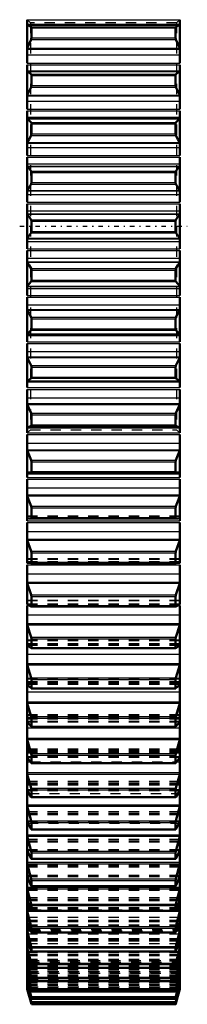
# Model space of a CAD drawing. Header units: millimetres. Extents: x -1 to 474, y -1 to 306.
# Tile 11 of 14: x 259 to 276, y 76 to 173. Entities that reach past the tile are written whole.
import ezdxf

# ---------------------------------------------------------------- set-up
doc = ezdxf.new("R2010")
doc.units = ezdxf.units.MM
doc.linetypes.add('Center', pattern=[1.5, 0.45, -0.5, 0.05, -0.5])
doc.linetypes.add('Dashed', pattern=[2, 1, -1])
for name, color, linetype, lineweight in [('AM_4', 3, 'Continuous', 25), ('center', 4, 'Center', 25), ('hidden', 3, 'Dashed', 25), ('vis', 1, 'Continuous', 50)]:
    doc.layers.add(name, color=color, linetype=linetype, lineweight=lineweight)

# ---------------------------------------------------------------- blocks, each defined once
blk = doc.blocks.new('4_GEAHB1_5_100_15_A_40_b_0_in_GEAHB1_5_100_15_A_40_900')
at = {"layer": 'AM_4'}
for p, q in [((259.8, 173.016), (274.8, 173.016)), ((259.8, 172.49), (274.8, 172.49)), ((260.177, 172.321), (274.423, 172.321)), ((260.202, 172.211), (274.398, 172.211)), ((260.177, 171.082), (274.423, 171.082)), ((260.202, 171.238), (274.398, 171.238)), ((259.8, 170.208), (274.8, 170.208)), ((259.8, 170.131), (274.8, 170.131)), ((259.8, 169.556), (274.8, 169.556)), ((259.8, 168.738), (274.8, 168.738)), ((259.8, 168.565), (274.8, 168.565)), ((259.8, 167.98), (274.8, 167.98)), ((259.8, 167.922), (274.8, 167.922)), ((259.8, 167.909), (274.8, 167.909)), ((260.177, 167.645), (274.423, 167.645)), ((260.202, 167.527), (274.398, 167.527)), ((260.202, 166.541), (274.398, 166.541)), ((259.8, 165.595), (274.8, 165.595)), ((260.177, 166.389), (274.423, 166.389)), ((259.8, 165.526), (274.8, 165.526)), ((259.8, 165.02), (274.8, 165.02)), ((259.8, 164.227), (274.8, 164.227)), ((259.8, 164.052), (274.8, 164.052)), ((259.8, 163.425), (274.8, 163.425)), ((259.8, 163.29), (274.8, 163.29)), ((259.8, 163.268), (274.8, 163.268)), ((260.177, 162.911), (274.423, 162.911)), ((260.202, 162.786), (274.398, 162.786)), ((260.202, 161.79), (274.398, 161.79)), ((259.8, 160.93), (274.8, 160.93)), ((259.8, 160.87), (274.8, 160.87)), ((260.177, 161.642), (274.423, 161.642)), ((259.8, 160.435), (274.8, 160.435)), ((259.8, 159.67), (274.8, 159.67)), ((259.8, 159.493), (274.8, 159.493)), ((259.8, 158.828), (274.8, 158.828)), ((259.8, 158.617), (274.8, 158.617)), ((259.8, 158.584), (274.8, 158.584)), ((260.177, 158.136), (274.423, 158.136)), ((260.202, 158.004), (274.398, 158.004)), ((260.177, 156.859), (274.423, 156.859)), ((260.202, 157.002), (274.398, 157.002)), ((259.8, 156.233), (274.8, 156.233)), ((259.8, 156.182), (274.8, 156.182)), ((259.8, 155.821), (274.8, 155.821)), ((259.8, 155.086), (274.8, 155.086)), ((259.8, 154.908), (274.8, 154.908)), ((259.8, 154.207), (274.8, 154.207)), ((259.8, 153.92), (274.8, 153.92)), ((259.8, 153.878), (274.8, 153.878)), ((260.177, 153.339), (274.423, 153.339)), ((260.202, 153.202), (274.398, 153.202)), ((260.177, 152.061), (274.423, 152.061)), ((260.202, 152.198), (274.398, 152.198)), ((259.8, 151.522), (274.8, 151.522)), ((259.8, 151.48), (274.8, 151.48)), ((259.8, 151.193), (274.8, 151.193)), ((259.8, 150.492), (274.8, 150.492)), ((259.8, 150.314), (274.8, 150.314)), ((259.8, 149.579), (274.8, 149.579)), ((259.8, 149.218), (274.8, 149.218)), ((259.8, 149.167), (274.8, 149.167)), ((260.177, 148.541), (274.423, 148.541)), ((260.202, 148.398), (274.398, 148.398)), ((260.177, 147.264), (274.423, 147.264)), ((260.202, 147.396), (274.398, 147.396)), ((259.8, 146.816), (274.8, 146.816)), ((259.8, 146.783), (274.8, 146.783)), ((259.8, 146.572), (274.8, 146.572)), ((259.8, 145.907), (274.8, 145.907)), ((259.8, 145.73), (274.8, 145.73)), ((259.8, 144.965), (274.8, 144.965)), ((259.8, 144.53), (274.8, 144.53)), ((259.8, 144.47), (274.8, 144.47)), ((260.177, 143.758), (274.423, 143.758)), ((260.202, 143.61), (274.398, 143.61)), ((260.177, 142.489), (274.423, 142.489)), ((260.202, 142.614), (274.398, 142.614)), ((259.8, 142.132), (274.8, 142.132)), ((259.8, 142.11), (274.8, 142.11)), ((259.8, 141.975), (274.8, 141.975)), ((259.8, 141.348), (274.8, 141.348)), ((259.8, 141.173), (274.8, 141.173)), ((259.8, 140.38), (274.8, 140.38)), ((259.8, 139.874), (274.8, 139.874)), ((259.8, 139.805), (274.8, 139.805)), ((260.177, 139.011), (274.423, 139.011)), ((260.202, 138.859), (274.398, 138.859)), ((259.8, 137.491), (274.8, 137.491)), ((260.177, 137.755), (274.423, 137.755)), ((260.202, 137.873), (274.398, 137.873)), ((259.8, 137.478), (274.8, 137.478)), ((259.8, 137.42), (274.8, 137.42)), ((259.8, 136.835), (274.8, 136.835)), ((259.8, 136.662), (274.8, 136.662)), ((259.8, 135.844), (274.8, 135.844)), ((259.8, 135.269), (274.8, 135.269)), ((259.8, 135.192), (274.8, 135.192)), ((260.177, 134.318), (274.423, 134.318)), ((260.202, 134.162), (274.398, 134.162)), ((259.8, 132.91), (274.8, 132.91)), ((260.177, 133.079), (274.423, 133.079)), ((260.202, 133.189), (274.398, 133.189)), ((259.8, 132.384), (274.8, 132.384)), ((259.8, 132.214), (274.8, 132.214)), ((259.8, 131.375), (274.8, 131.375)), ((259.8, 130.733), (274.8, 130.733)), ((259.8, 130.647), (274.8, 130.647)), ((260.177, 129.697), (274.423, 129.697)), ((260.202, 129.538), (274.398, 129.538)), ((259.8, 128.406), (274.8, 128.406)), ((259.8, 128.013), (274.8, 128.013)), ((259.8, 127.846), (274.8, 127.846)), ((260.177, 128.481), (274.423, 128.481)), ((260.202, 128.583), (274.398, 128.583)), ((259.8, 126.99), (274.8, 126.99)), ((259.8, 126.284), (274.8, 126.284)), ((259.8, 126.189), (274.8, 126.189)), ((260.177, 125.168), (274.423, 125.168)), ((260.202, 125.006), (274.398, 125.006)), ((260.177, 123.979), (274.423, 123.979)), ((260.202, 124.072), (274.398, 124.072)), ((259.8, 123.74), (274.8, 123.74)), ((259.8, 123.577), (274.8, 123.577)), ((259.8, 122.706), (274.8, 122.706)), ((259.8, 121.938), (274.8, 121.938)), ((259.8, 121.836), (274.8, 121.836)), ((260.177, 120.747), (274.423, 120.747)), ((260.202, 120.583), (274.398, 120.583)), ((259.8, 119.581), (274.8, 119.581)), ((259.8, 119.423), (274.8, 119.423)), ((260.202, 119.674), (274.398, 119.674)), ((259.8, 118.541), (274.8, 118.541)), ((259.8, 117.714), (274.8, 117.714)), ((259.8, 117.605), (274.8, 117.605)), ((260.177, 116.452), (274.423, 116.452)), ((260.202, 116.286), (274.398, 116.286)), ((259.8, 115.4), (260.039, 115.4)), ((260.202, 115.407), (274.398, 115.407)), ((274.561, 115.4), (274.8, 115.4)), ((259.8, 114.511), (274.8, 114.511)), ((259.8, 113.628), (274.8, 113.628)), ((259.8, 113.513), (274.8, 113.513)), ((260.177, 112.3), (274.423, 112.3)), ((260.202, 112.134), (274.398, 112.134)), ((259.8, 110.631), (274.8, 110.631)), ((260.202, 111.286), (274.398, 111.286)), ((259.8, 109.697), (274.8, 109.697)), ((259.8, 109.575), (274.8, 109.575)), ((260.177, 108.307), (274.423, 108.307)), ((260.202, 108.141), (274.398, 108.141)), ((259.8, 106.917), (274.8, 106.917)), ((260.202, 107.329), (274.398, 107.329)), ((259.8, 105.935), (274.8, 105.935)), ((259.8, 105.807), (274.8, 105.807)), ((260.177, 104.49), (274.423, 104.49)), ((260.202, 104.325), (274.398, 104.325)), ((259.8, 103.384), (274.8, 103.384)), ((260.202, 103.551), (274.398, 103.551)), ((259.8, 102.357), (274.8, 102.357)), ((259.8, 102.224), (274.8, 102.224)), ((260.177, 100.863), (274.423, 100.863)), ((260.202, 100.699), (274.398, 100.699)), ((259.8, 100.046), (260.099, 100.046)), ((260.202, 99.967), (274.398, 99.967)), ((274.501, 100.046), (274.8, 100.046)), ((259.8, 98.979), (274.8, 98.979)), ((259.8, 98.841), (274.8, 98.841)), ((259.8, 96.915), (259.973, 96.915)), ((260.177, 97.44), (274.423, 97.44)), ((260.202, 97.279), (274.398, 97.279)), ((274.627, 96.915), (274.8, 96.915)), ((260.202, 96.591), (274.398, 96.591)), ((259.8, 95.812), (274.8, 95.812)), ((259.8, 95.67), (274.8, 95.67)), ((259.8, 94.005), (259.881, 94.005)), ((260.177, 94.236), (274.423, 94.236)), ((260.202, 94.077), (274.398, 94.077)), ((274.719, 94.005), (274.8, 94.005)), ((260.202, 93.437), (274.398, 93.437)), ((259.8, 92.87), (274.8, 92.87)), ((259.8, 92.724), (274.8, 92.724)), ((260.177, 91.262), (274.423, 91.262)), ((260.202, 91.107), (274.398, 91.107)), ((259.8, 90.164), (274.8, 90.164)), ((260.202, 90.516), (274.398, 90.516)), ((259.8, 90.014), (274.8, 90.014)), ((260.177, 88.531), (274.423, 88.531)), ((260.202, 88.379), (274.398, 88.379)), ((259.8, 87.704), (274.8, 87.704)), ((259.8, 87.553), (274.8, 87.553)), ((260.202, 87.841), (274.398, 87.841)), ((259.8, 85.502), (260.152, 85.502)), ((259.8, 85.348), (274.8, 85.348)), ((260.177, 86.053), (274.423, 86.053)), ((260.202, 85.906), (274.398, 85.906)), ((260.202, 85.422), (274.398, 85.422)), ((274.448, 85.502), (274.8, 85.502)), ((259.8, 83.564), (260.079, 83.564)), ((259.8, 83.409), (260.136, 83.409)), ((260.177, 83.838), (274.423, 83.838)), ((260.202, 83.696), (274.398, 83.696)), ((260.202, 83.269), (274.398, 83.269)), ((274.464, 83.409), (274.8, 83.409)), ((274.521, 83.564), (274.8, 83.564)), ((259.8, 81.899), (260.016, 81.899)), ((259.8, 81.744), (260.069, 81.744)), ((260.177, 81.895), (274.423, 81.895)), ((260.202, 81.758), (274.398, 81.758)), ((260.202, 81.389), (274.398, 81.389)), ((274.531, 81.744), (274.8, 81.744)), ((274.584, 81.899), (274.8, 81.899)), ((259.8, 80.514), (259.959, 80.514)), ((259.8, 80.358), (260.009, 80.358)), ((274.591, 80.358), (274.8, 80.358)), ((274.641, 80.514), (274.8, 80.514)), ((259.8, 79.414), (259.909, 79.414)), ((260.177, 80.231), (274.423, 80.231)), ((260.202, 80.101), (274.398, 80.101)), ((260.202, 79.791), (274.398, 79.791)), ((274.691, 79.414), (274.8, 79.414)), ((259.8, 79.258), (259.956, 79.258)), ((259.8, 78.603), (259.862, 78.603)), ((259.8, 78.448), (259.907, 78.448)), ((260.177, 78.854), (274.423, 78.854)), ((260.202, 78.73), (274.398, 78.73)), ((260.202, 78.48), (274.398, 78.48)), ((274.644, 79.258), (274.8, 79.258)), ((274.693, 78.448), (274.8, 78.448)), ((274.738, 78.603), (274.8, 78.603)), ((259.8, 78.084), (259.819, 78.084)), ((259.8, 77.931), (259.862, 77.931)), ((259.8, 77.709), (259.82, 77.709)), ((260.177, 77.767), (274.423, 77.767)), ((260.202, 77.651), (274.398, 77.651)), ((260.202, 77.463), (274.398, 77.463)), ((274.738, 77.931), (274.8, 77.931)), ((274.78, 77.709), (274.8, 77.709)), ((274.781, 78.084), (274.8, 78.084)), ((260.177, 76.977), (274.423, 76.977)), ((260.177, 76.485), (274.423, 76.485)), ((260.202, 76.868), (274.398, 76.868)), ((260.202, 76.742), (274.398, 76.742)), ((260.177, 76.294), (274.423, 76.294)), ((260.202, 76.384), (274.398, 76.384)), ((260.202, 76.321), (274.398, 76.321)), ((260.202, 76.202), (274.398, 76.202))]:
    blk.add_line(p, q, dxfattribs=at)
at = {"layer": 'center'}
blk.add_line((259.05, 152.7), (275.55, 152.7), dxfattribs=at)
at = {"layer": 'hidden'}
for p, q in [((260.1, 172.7), (259.8, 173)), ((259.8, 172.494), (274.8, 172.494)), ((259.8, 172.474), (274.8, 172.474)), ((259.8, 172.473), (274.8, 172.473)), ((274.5, 172.7), (260.1, 172.7)), ((260.1, 172.7), (260.1, 132.7)), ((274.8, 173), (274.5, 172.7)), ((274.5, 172.7), (274.5, 132.7)), ((274.8, 132.927), (259.8, 132.927)), ((259.8, 132.926), (274.8, 132.926)), ((259.8, 132.906), (274.8, 132.906)), ((259.8, 132.4), (260.1, 132.7)), ((260.1, 132.7), (274.5, 132.7)), ((274.5, 132.7), (274.8, 132.4)), ((274.8, 128.51), (259.8, 128.51)), ((259.8, 128.509), (274.8, 128.509)), ((259.8, 128.413), (274.8, 128.413)), ((274.8, 124.193), (259.8, 124.193)), ((259.8, 124.188), (274.8, 124.188)), ((259.8, 124.015), (274.8, 124.015)), ((259.8, 123.999), (274.8, 123.999)), ((274.8, 119.991), (259.8, 119.991)), ((259.8, 119.98), (274.8, 119.98)), ((259.8, 119.731), (274.8, 119.731)), ((259.8, 119.705), (274.8, 119.705)), ((260.177, 119.589), (274.423, 119.589)), ((274.8, 115.922), (259.8, 115.922)), ((259.8, 115.9), (274.8, 115.9)), ((259.8, 115.576), (274.8, 115.576)), ((259.8, 115.553), (274.8, 115.553)), ((259.8, 115.541), (274.8, 115.541)), ((260.039, 115.4), (274.561, 115.4)), ((260.177, 115.331), (274.423, 115.331)), ((274.8, 112), (259.8, 112)), ((259.8, 111.966), (274.8, 111.966)), ((259.8, 111.671), (274.8, 111.671)), ((259.8, 111.569), (274.8, 111.569)), ((259.8, 111.524), (274.8, 111.524)), ((259.8, 111.523), (274.8, 111.523)), ((260.177, 111.22), (274.423, 111.22)), ((274.8, 108.242), (259.8, 108.242)), ((259.8, 108.193), (274.8, 108.193)), ((259.8, 107.951), (274.8, 107.951)), ((259.8, 107.811), (274.8, 107.811)), ((259.8, 107.723), (274.8, 107.723)), ((259.8, 107.668), (274.8, 107.668)), ((260.177, 107.272), (274.423, 107.272)), ((274.8, 104.663), (259.8, 104.663)), ((259.8, 104.595), (274.8, 104.595)), ((259.8, 104.408), (274.8, 104.408)), ((259.8, 104.275), (274.8, 104.275)), ((259.8, 104.055), (274.8, 104.055)), ((259.8, 103.991), (274.8, 103.991)), ((260.177, 103.504), (274.423, 103.504)), ((274.8, 101.276), (259.8, 101.276)), ((259.8, 101.187), (274.8, 101.187)), ((259.8, 101.056), (274.8, 101.056)), ((259.8, 100.93), (274.8, 100.93)), ((259.8, 100.579), (274.8, 100.579)), ((259.8, 100.507), (274.8, 100.507)), ((260.099, 100.046), (274.501, 100.046)), ((260.177, 99.93), (274.423, 99.93)), ((274.8, 98.095), (259.8, 98.095)), ((259.8, 97.983), (274.8, 97.983)), ((259.8, 97.907), (274.8, 97.907)), ((259.8, 97.789), (274.8, 97.789)), ((259.8, 97.309), (274.8, 97.309)), ((259.8, 97.228), (274.8, 97.228)), ((259.973, 96.915), (274.627, 96.915)), ((260.177, 96.565), (274.423, 96.565)), ((274.8, 95.132), (259.8, 95.132)), ((259.8, 94.994), (274.8, 94.994)), ((259.8, 94.974), (274.8, 94.974)), ((259.8, 94.866), (274.8, 94.866)), ((259.8, 94.257), (274.8, 94.257)), ((259.8, 94.168), (274.8, 94.168)), ((259.881, 94.005), (274.719, 94.005)), ((260.177, 93.421), (274.423, 93.421)), ((274.8, 92.4), (259.8, 92.4)), ((259.8, 92.27), (274.8, 92.27)), ((259.8, 92.233), (274.8, 92.233)), ((259.8, 92.17), (274.8, 92.17)), ((259.8, 91.436), (274.8, 91.436)), ((259.8, 91.339), (274.8, 91.339)), ((259.8, 91.326), (274.8, 91.326)), ((260.177, 90.51), (274.423, 90.51)), ((274.423, 90.51), (274.413, 90.494)), ((274.8, 89.908), (259.8, 89.908)), ((259.8, 89.803), (274.8, 89.803)), ((259.8, 89.713), (274.8, 89.713)), ((259.8, 89.711), (274.8, 89.711)), ((259.8, 88.889), (274.8, 88.889)), ((259.8, 88.857), (274.8, 88.857)), ((259.8, 88.752), (274.8, 88.752)), ((274.8, 87.668), (259.8, 87.668)), ((259.8, 87.585), (274.8, 87.585)), ((259.8, 87.505), (274.8, 87.505)), ((259.8, 87.438), (274.8, 87.438)), ((260.177, 87.846), (274.423, 87.846)), ((274.423, 87.846), (274.413, 87.827)), ((259.8, 86.705), (274.8, 86.705)), ((259.8, 86.529), (274.8, 86.529)), ((259.8, 86.418), (274.8, 86.418)), ((274.8, 85.687), (259.8, 85.687)), ((259.8, 85.624), (274.8, 85.624)), ((259.8, 85.554), (274.8, 85.554)), ((259.8, 85.422), (274.8, 85.422)), ((260.152, 85.502), (274.448, 85.502)), ((260.177, 85.437), (274.423, 85.437)), ((259.8, 84.78), (274.8, 84.78)), ((259.8, 84.463), (274.8, 84.463)), ((259.8, 84.345), (274.8, 84.345)), ((274.8, 83.973), (259.8, 83.973)), ((259.8, 83.928), (274.8, 83.928)), ((259.8, 83.868), (274.8, 83.868)), ((259.8, 83.671), (274.8, 83.671)), ((260.079, 83.564), (274.521, 83.564)), ((260.136, 83.409), (274.464, 83.409)), ((260.177, 83.294), (274.423, 83.294)), ((259.8, 83.124), (274.8, 83.124)), ((259.8, 82.666), (274.8, 82.666)), ((259.8, 82.542), (274.8, 82.542)), ((274.8, 82.533), (259.8, 82.533)), ((259.8, 82.503), (274.8, 82.503)), ((259.8, 82.454), (274.8, 82.454)), ((259.8, 82.193), (274.8, 82.193)), ((259.8, 81.742), (274.8, 81.742)), ((274.8, 81.374), (259.8, 81.374)), ((259.8, 81.356), (274.8, 81.356)), ((260.016, 81.899), (274.584, 81.899)), ((260.069, 81.744), (274.531, 81.744)), ((260.177, 81.424), (274.423, 81.424)), ((259.8, 81.317), (274.8, 81.317)), ((259.8, 81.146), (274.8, 81.146)), ((259.8, 81.016), (274.8, 81.016)), ((259.8, 80.993), (274.8, 80.993)), ((259.8, 80.641), (274.8, 80.641)), ((274.8, 80.499), (259.8, 80.499)), ((259.8, 80.489), (274.8, 80.489)), ((259.8, 80.461), (274.8, 80.461)), ((259.959, 80.514), (274.641, 80.514)), ((260.009, 80.358), (274.591, 80.358)), ((259.8, 80.076), (274.8, 80.076)), ((274.8, 79.911), (259.8, 79.911)), ((259.8, 79.908), (274.8, 79.908)), ((259.8, 79.907), (274.8, 79.907)), ((259.8, 79.891), (274.8, 79.891)), ((259.8, 79.824), (274.8, 79.824)), ((259.8, 79.772), (274.8, 79.772)), ((259.8, 79.614), (274.8, 79.614)), ((274.8, 79.614), (259.8, 79.614)), ((259.8, 79.608), (274.8, 79.608)), ((259.8, 79.446), (274.8, 79.446)), ((259.909, 79.414), (274.691, 79.414)), ((260.177, 79.836), (274.423, 79.836)), ((259.8, 79.294), (274.8, 79.294)), ((259.8, 79.105), (274.8, 79.105)), ((259.8, 79.054), (274.8, 79.054)), ((259.8, 78.957), (274.8, 78.957)), ((259.8, 78.817), (274.8, 78.817)), ((259.862, 78.603), (274.738, 78.603)), ((259.907, 78.448), (274.693, 78.448)), ((259.956, 79.258), (274.644, 79.258)), ((260.177, 78.535), (274.423, 78.535)), ((259.8, 78.297), (274.8, 78.297)), ((259.8, 78.153), (274.8, 78.153)), ((259.8, 77.931), (274.8, 77.931)), ((259.8, 77.86), (274.8, 77.86)), ((259.8, 77.783), (274.8, 77.783)), ((259.819, 78.084), (274.781, 78.084)), ((259.82, 77.709), (274.78, 77.709)), ((259.862, 77.931), (274.738, 77.931)), ((260.177, 77.528), (274.423, 77.528)), ((260.202, 77.463), (260.201, 77.46)), ((260.177, 76.816), (274.423, 76.816)), ((260.177, 76.405), (274.423, 76.405))]:
    blk.add_line(p, q, dxfattribs=at)
for points in [[(260.186, 107.268), (260.184, 107.268), (260.177, 107.272)], [(274.399, 77.46), (274.399, 77.46), (274.398, 77.463)]]:
    blk.add_lwpolyline(points, dxfattribs=at)
at = {"layer": 'vis'}
for p, q in [((259.8, 173.016), (259.8, 168.738)), ((274.8, 172.495), (259.8, 172.495)), ((274.8, 173.016), (274.8, 168.738)), ((260.202, 171.238), (260.202, 172.211)), ((274.398, 172.211), (274.398, 171.238)), ((259.8, 168.565), (259.8, 164.227)), ((274.8, 168.565), (274.8, 164.227)), ((260.202, 166.541), (260.202, 167.527)), ((274.398, 167.527), (274.398, 166.541)), ((259.8, 164.052), (259.8, 159.67)), ((274.8, 164.052), (274.8, 159.67)), ((260.202, 161.79), (260.202, 162.786)), ((274.398, 162.786), (274.398, 161.79)), ((259.8, 159.493), (259.8, 155.086)), ((274.8, 159.493), (274.8, 155.086)), ((260.202, 157.002), (260.202, 158.004)), ((274.398, 158.004), (274.398, 157.002)), ((259.8, 150.492), (259.8, 154.908)), ((274.8, 150.492), (274.8, 154.908)), ((260.202, 152.198), (260.202, 153.202)), ((274.398, 153.202), (274.398, 152.198)), ((259.8, 150.314), (259.8, 145.907)), ((274.8, 150.314), (274.8, 145.907)), ((260.202, 147.396), (260.202, 148.398)), ((274.398, 148.398), (274.398, 147.396)), ((259.8, 145.73), (259.8, 141.348)), ((274.8, 145.73), (274.8, 141.348)), ((260.202, 142.614), (260.202, 143.61)), ((274.398, 143.61), (274.398, 142.614)), ((259.8, 141.173), (259.8, 136.835)), ((274.8, 141.173), (274.8, 136.835)), ((260.202, 137.873), (260.202, 138.859)), ((274.398, 138.859), (274.398, 137.873)), ((259.8, 136.662), (259.8, 132.384)), ((274.8, 136.662), (274.8, 132.384)), ((260.202, 133.189), (260.202, 134.162)), ((274.398, 134.162), (274.398, 133.189)), ((259.8, 132.905), (274.8, 132.905)), ((259.8, 132.214), (259.8, 128.013)), ((274.8, 132.214), (274.8, 128.013)), ((260.202, 128.583), (260.202, 129.538)), ((274.398, 129.538), (274.398, 128.583)), ((259.8, 128.406), (274.8, 128.406)), ((259.8, 127.846), (259.8, 123.74)), ((274.8, 127.846), (274.8, 123.74)), ((260.202, 124.072), (260.202, 125.006)), ((274.398, 125.006), (274.398, 124.072)), ((260.072, 123.975), (274.528, 123.975)), ((260.073, 123.975), (260.177, 123.979)), ((274.423, 123.979), (274.527, 123.975)), ((259.8, 123.577), (259.8, 119.581)), ((274.8, 123.577), (274.8, 119.581)), ((260.177, 120.747), (259.8, 121.836)), ((274.8, 121.836), (274.423, 120.747)), ((260.202, 119.674), (260.202, 120.583)), ((274.398, 120.583), (274.398, 119.674)), ((259.8, 119.423), (259.8, 115.541)), ((260.177, 119.589), (260.179, 119.589)), ((260.179, 119.589), (274.421, 119.589)), ((274.421, 119.589), (274.423, 119.589)), ((274.8, 119.423), (274.8, 115.541)), ((260.177, 116.452), (259.8, 117.605)), ((274.8, 117.605), (274.423, 116.452)), ((260.202, 115.407), (260.202, 116.286)), ((274.398, 116.286), (274.398, 115.407)), ((259.8, 78.153), (259.8, 115.4)), ((260.177, 115.331), (260.181, 115.33)), ((260.181, 115.33), (274.419, 115.33)), ((274.419, 115.33), (274.423, 115.331)), ((274.8, 78.153), (274.8, 115.4)), ((260.177, 112.3), (259.8, 113.513)), ((274.8, 113.513), (274.423, 112.3)), ((260.202, 111.286), (260.202, 112.134)), ((274.398, 112.134), (274.398, 111.286)), ((260.177, 111.22), (260.184, 111.218)), ((260.183, 111.218), (274.417, 111.218)), ((274.416, 111.218), (274.423, 111.22)), ((260.177, 108.307), (259.8, 109.575)), ((274.8, 109.575), (274.423, 108.307)), ((260.202, 107.329), (260.202, 108.141)), ((274.398, 108.141), (274.398, 107.329)), ((260.177, 107.272), (260.186, 107.268)), ((260.185, 107.268), (274.415, 107.268)), ((260.177, 104.49), (259.8, 105.807)), ((274.8, 105.807), (274.423, 104.49)), ((260.202, 103.551), (260.202, 104.325)), ((274.398, 104.325), (274.398, 103.551)), ((260.177, 103.504), (260.188, 103.498)), ((260.187, 103.498), (274.413, 103.498)), ((260.177, 100.863), (259.8, 102.224)), ((274.8, 102.224), (274.423, 100.863)), ((260.202, 99.967), (260.202, 100.699)), ((274.398, 100.699), (274.398, 99.967)), ((260.189, 99.921), (274.411, 99.921)), ((260.177, 97.44), (259.8, 98.841)), ((274.8, 98.841), (274.423, 97.44)), ((260.202, 96.591), (260.202, 97.279)), ((274.398, 97.279), (274.398, 96.591)), ((260.191, 96.552), (274.409, 96.552)), ((260.177, 94.236), (259.8, 95.67)), ((274.8, 95.67), (274.423, 94.236)), ((260.202, 93.437), (260.202, 94.077)), ((274.398, 94.077), (274.398, 93.437)), ((260.192, 93.403), (274.407, 93.403)), ((260.177, 91.262), (259.8, 92.724)), ((274.8, 92.724), (274.423, 91.262)), ((259.8, 91.339), (260.177, 90.51)), ((260.202, 90.516), (260.202, 91.107)), ((274.398, 91.107), (274.398, 90.516)), ((274.423, 90.51), (274.8, 91.339)), ((260.194, 90.488), (274.406, 90.488)), ((260.177, 88.531), (259.8, 90.014)), ((274.8, 90.014), (274.423, 88.531)), ((259.8, 88.752), (260.177, 87.846)), ((260.202, 87.841), (260.202, 88.379)), ((274.398, 88.379), (274.398, 87.841)), ((274.423, 87.846), (274.8, 88.752)), ((260.177, 86.053), (259.8, 87.553)), ((260.196, 87.819), (274.405, 87.819)), ((274.8, 87.553), (274.423, 86.053)), ((259.8, 86.418), (260.177, 85.437)), ((274.423, 85.437), (274.8, 86.418)), ((260.177, 83.838), (259.8, 85.348)), ((260.197, 85.404), (274.403, 85.404)), ((260.202, 85.422), (260.202, 85.906)), ((274.398, 85.906), (274.398, 85.422)), ((274.8, 85.348), (274.423, 83.838)), ((259.8, 84.345), (260.177, 83.294)), ((274.423, 83.294), (274.8, 84.345)), ((260.177, 81.895), (259.8, 83.409)), ((260.202, 83.269), (260.202, 83.696)), ((274.398, 83.696), (274.398, 83.269)), ((274.8, 83.409), (274.423, 81.895)), ((259.8, 82.542), (260.177, 81.424)), ((260.198, 83.255), (274.402, 83.255)), ((274.423, 81.424), (274.8, 82.542)), ((260.177, 80.231), (259.8, 81.744)), ((260.199, 81.379), (274.401, 81.379)), ((260.202, 81.389), (260.202, 81.758)), ((274.398, 81.758), (274.398, 81.389)), ((274.8, 81.744), (274.423, 80.231)), ((259.8, 81.016), (260.177, 79.836)), ((260.177, 78.854), (259.8, 80.358)), ((274.423, 79.836), (274.8, 81.016)), ((274.8, 80.358), (274.423, 78.854)), ((259.8, 79.772), (260.177, 78.535)), ((260.199, 79.784), (274.4, 79.784)), ((260.202, 79.791), (260.202, 80.101)), ((274.398, 80.101), (274.398, 79.791)), ((274.398, 79.791), (274.4, 79.784)), ((274.423, 78.535), (274.8, 79.772)), ((260.177, 77.767), (259.8, 79.258)), ((259.8, 78.817), (260.177, 77.528)), ((260.177, 76.977), (259.8, 78.448)), ((260.2, 78.476), (274.4, 78.476)), ((260.202, 78.48), (260.202, 78.73)), ((274.398, 78.73), (274.398, 78.48)), ((274.398, 78.48), (274.399, 78.476)), ((274.8, 79.258), (274.423, 77.767)), ((274.423, 77.528), (274.8, 78.817)), ((274.8, 78.448), (274.423, 76.977)), ((259.8, 78.153), (260.177, 76.816)), ((259.8, 77.7), (259.8, 78.084)), ((260.177, 76.485), (259.8, 77.931)), ((259.8, 77.783), (260.177, 76.405)), ((260.202, 76.202), (259.8, 77.709)), ((259.8, 77.7), (260.202, 76.2)), ((260.201, 77.46), (274.399, 77.46)), ((260.202, 77.463), (260.202, 77.651)), ((274.398, 76.2), (274.8, 77.7)), ((274.398, 77.651), (274.398, 77.463)), ((274.398, 77.463), (274.399, 77.46)), ((274.423, 76.816), (274.8, 78.153)), ((274.8, 77.931), (274.423, 76.485)), ((274.423, 76.405), (274.8, 77.783)), ((274.8, 77.709), (274.423, 76.294)), ((274.8, 77.7), (274.8, 78.084)), ((260.202, 76.742), (260.202, 76.868)), ((260.202, 76.741), (260.202, 76.742)), ((260.202, 76.741), (274.399, 76.741)), ((274.398, 76.868), (274.398, 76.742)), ((274.398, 76.742), (274.398, 76.741)), ((260.202, 76.321), (260.202, 76.384)), ((260.202, 76.321), (274.398, 76.321)), ((260.202, 76.2), (260.202, 76.202)), ((260.202, 76.2), (274.398, 76.2)), ((274.398, 76.384), (274.398, 76.321)), ((274.398, 76.202), (274.398, 76.2))]:
    blk.add_line(p, q, dxfattribs=at)
for points in [[(260.177, 172.321), (259.99, 172.417), (259.8, 172.49)], [(274.8, 172.49), (274.61, 172.417), (274.423, 172.321)], [(260.202, 172.211), (260.2, 172.255), (260.194, 172.291), (260.184, 172.314), (260.177, 172.321)], [(274.423, 172.321), (274.411, 172.305), (274.403, 172.274), (274.399, 172.232), (274.398, 172.211)], [(259.8, 170.208), (259.99, 170.636), (260.177, 171.082)], [(260.177, 171.082), (260.189, 171.119), (260.197, 171.166), (260.201, 171.216), (260.202, 171.238)], [(274.398, 171.238), (274.4, 171.19), (274.406, 171.142), (274.416, 171.101), (274.423, 171.082)], [(274.423, 171.082), (274.61, 170.636), (274.8, 170.208)], [(260.177, 167.645), (259.99, 167.788), (259.8, 167.909)], [(260.202, 167.527), (260.2, 167.573), (260.194, 167.611), (260.184, 167.637), (260.177, 167.645)], [(274.423, 167.645), (274.411, 167.627), (274.403, 167.593), (274.399, 167.549), (274.398, 167.527)], [(274.8, 167.909), (274.61, 167.789), (274.423, 167.645)], [(260.177, 166.389), (260.189, 166.423), (260.197, 166.469), (260.201, 166.519), (260.202, 166.541)], [(274.398, 166.541), (274.4, 166.492), (274.406, 166.446), (274.416, 166.407), (274.423, 166.389)], [(259.8, 165.595), (259.99, 165.982), (260.177, 166.389)], [(274.423, 166.389), (274.61, 165.982), (274.8, 165.595)], [(260.177, 162.911), (259.99, 163.1), (259.8, 163.268)], [(260.202, 162.786), (260.2, 162.833), (260.194, 162.872), (260.184, 162.901), (260.177, 162.911)], [(274.423, 162.911), (274.411, 162.889), (274.403, 162.853), (274.399, 162.808), (274.398, 162.786)], [(274.8, 163.268), (274.61, 163.1), (274.423, 162.911)], [(260.177, 161.642), (260.189, 161.674), (260.197, 161.718), (260.201, 161.767), (260.202, 161.79)], [(274.398, 161.79), (274.4, 161.741), (274.406, 161.696), (274.416, 161.658), (274.423, 161.642)], [(259.8, 160.93), (259.99, 161.276), (260.177, 161.642)], [(274.423, 161.642), (274.61, 161.276), (274.8, 160.93)], [(260.177, 158.136), (259.99, 158.371), (259.8, 158.584)], [(260.202, 158.004), (260.2, 158.052), (260.194, 158.093), (260.184, 158.124), (260.177, 158.136)], [(274.423, 158.136), (274.411, 158.112), (274.403, 158.073), (274.399, 158.027), (274.398, 158.004)], [(274.8, 158.584), (274.61, 158.371), (274.423, 158.136)], [(259.8, 156.233), (259.99, 156.535), (260.177, 156.859)], [(260.177, 156.859), (260.189, 156.889), (260.197, 156.931), (260.201, 156.98), (260.202, 157.002)], [(274.398, 157.002), (274.4, 156.954), (274.406, 156.91), (274.416, 156.874), (274.423, 156.859)], [(274.423, 156.859), (274.61, 156.536), (274.8, 156.233)], [(260.177, 153.339), (259.99, 153.619), (259.8, 153.878)], [(260.202, 153.202), (260.2, 153.25), (260.194, 153.293), (260.184, 153.326), (260.177, 153.339)], [(274.423, 153.339), (274.411, 153.313), (274.403, 153.272), (274.399, 153.224), (274.398, 153.202)], [(274.8, 153.878), (274.61, 153.62), (274.423, 153.339)], [(259.8, 151.522), (259.99, 151.78), (260.177, 152.061)], [(260.177, 152.061), (260.189, 152.087), (260.197, 152.128), (260.201, 152.176), (260.202, 152.198)], [(274.398, 152.198), (274.4, 152.15), (274.406, 152.107), (274.416, 152.074), (274.423, 152.061)], [(274.423, 152.061), (274.61, 151.781), (274.8, 151.522)], [(260.177, 148.541), (259.99, 148.864), (259.8, 149.167)], [(274.8, 149.167), (274.61, 148.865), (274.423, 148.541)], [(260.202, 148.398), (260.2, 148.446), (260.194, 148.49), (260.184, 148.526), (260.177, 148.541)], [(274.423, 148.541), (274.411, 148.511), (274.403, 148.469), (274.399, 148.42), (274.398, 148.398)], [(259.8, 146.816), (259.99, 147.029), (260.177, 147.264)], [(260.177, 147.264), (260.189, 147.288), (260.197, 147.327), (260.201, 147.373), (260.202, 147.396)], [(274.398, 147.396), (274.4, 147.348), (274.406, 147.307), (274.416, 147.276), (274.423, 147.264)], [(274.423, 147.264), (274.61, 147.029), (274.8, 146.816)], [(260.177, 143.758), (259.99, 144.124), (259.8, 144.47)], [(274.8, 144.47), (274.61, 144.124), (274.423, 143.758)], [(260.202, 143.61), (260.2, 143.659), (260.194, 143.704), (260.184, 143.742), (260.177, 143.758)], [(274.423, 143.758), (274.411, 143.726), (274.403, 143.682), (274.399, 143.633), (274.398, 143.61)], [(259.8, 142.132), (259.99, 142.3), (260.177, 142.489)], [(260.177, 142.489), (260.189, 142.511), (260.197, 142.547), (260.201, 142.592), (260.202, 142.614)], [(274.398, 142.614), (274.4, 142.567), (274.406, 142.528), (274.416, 142.499), (274.423, 142.489)], [(274.423, 142.489), (274.61, 142.3), (274.8, 142.132)], [(260.177, 139.011), (259.99, 139.418), (259.8, 139.805)], [(274.8, 139.805), (274.61, 139.418), (274.423, 139.011)], [(260.202, 138.859), (260.2, 138.908), (260.194, 138.954), (260.184, 138.993), (260.177, 139.011)], [(274.423, 139.011), (274.411, 138.977), (274.403, 138.931), (274.399, 138.881), (274.398, 138.859)], [(259.8, 137.491), (259.99, 137.611), (260.177, 137.755)], [(260.177, 137.755), (260.189, 137.773), (260.197, 137.807), (260.201, 137.851), (260.202, 137.873)], [(274.398, 137.873), (274.4, 137.827), (274.406, 137.789), (274.416, 137.763), (274.423, 137.755)], [(274.423, 137.755), (274.61, 137.612), (274.8, 137.491)], [(260.177, 134.318), (259.99, 134.764), (259.8, 135.192)], [(274.8, 135.192), (274.61, 134.764), (274.423, 134.318)], [(260.202, 134.162), (260.2, 134.21), (260.194, 134.258), (260.184, 134.299), (260.177, 134.318)], [(274.423, 134.318), (274.411, 134.281), (274.403, 134.234), (274.399, 134.184), (274.398, 134.162)], [(259.8, 132.91), (259.99, 132.983), (260.177, 133.079)], [(260.177, 133.079), (260.189, 133.095), (260.197, 133.126), (260.201, 133.168), (260.202, 133.189)], [(274.398, 133.189), (274.4, 133.145), (274.406, 133.109), (274.416, 133.086), (274.423, 133.079)], [(274.423, 133.079), (274.61, 132.983), (274.8, 132.91)], [(260.177, 129.697), (259.99, 130.181), (259.8, 130.647)], [(274.8, 130.647), (274.61, 130.181), (274.423, 129.697)], [(260.202, 129.538), (260.2, 129.586), (260.194, 129.634), (260.184, 129.677), (260.177, 129.697)], [(274.423, 129.697), (274.411, 129.659), (274.403, 129.611), (274.399, 129.56), (274.398, 129.538)], [(259.8, 128.406), (259.99, 128.432), (260.177, 128.481)], [(260.177, 128.481), (260.189, 128.494), (260.197, 128.522), (260.201, 128.563), (260.202, 128.583)], [(274.398, 128.583), (274.4, 128.54), (274.406, 128.507), (274.416, 128.486), (274.423, 128.481)], [(274.423, 128.481), (274.61, 128.432), (274.8, 128.406)], [(260.177, 125.168), (259.99, 125.687), (259.8, 126.189)], [(274.8, 126.189), (274.61, 125.687), (274.423, 125.168)], [(260.202, 125.006), (260.2, 125.054), (260.194, 125.102), (260.184, 125.146), (260.177, 125.168)], [(274.423, 125.168), (274.411, 125.127), (274.403, 125.078), (274.399, 125.027), (274.398, 125.006)], [(259.8, 123.999), (259.99, 123.977), (260.073, 123.975)], [(260.177, 123.979), (260.189, 123.988), (260.197, 124.014), (260.201, 124.052), (260.202, 124.072)], [(274.398, 124.072), (274.4, 124.031), (274.406, 123.999), (274.416, 123.982), (274.423, 123.979)], [(274.527, 123.975), (274.61, 123.977), (274.8, 123.999)], [(260.202, 120.583), (260.2, 120.63), (260.194, 120.678), (260.184, 120.724), (260.177, 120.747)], [(274.423, 120.747), (274.411, 120.704), (274.403, 120.654), (274.399, 120.604), (274.398, 120.583)], [(259.8, 119.705), (259.99, 119.636), (260.177, 119.589)], [(260.179, 119.589), (260.189, 119.596), (260.197, 119.619), (260.201, 119.655), (260.202, 119.674)], [(274.398, 119.674), (274.4, 119.634), (274.406, 119.606), (274.416, 119.591), (274.421, 119.589)], [(274.423, 119.589), (274.61, 119.636), (274.8, 119.705)], [(260.202, 116.286), (260.2, 116.333), (260.194, 116.381), (260.184, 116.428), (260.177, 116.452)], [(274.423, 116.452), (274.411, 116.407), (274.403, 116.357), (274.399, 116.307), (274.398, 116.286)], [(259.8, 115.541), (259.99, 115.424), (260.177, 115.331)], [(260.181, 115.33), (260.189, 115.334), (260.197, 115.354), (260.201, 115.388), (260.202, 115.407)], [(274.398, 115.407), (274.4, 115.369), (274.406, 115.342), (274.416, 115.33), (274.419, 115.33)], [(274.423, 115.331), (274.61, 115.424), (274.8, 115.541)], [(259.8, 111.523), (259.99, 111.36), (260.177, 111.22)], [(260.202, 112.134), (260.2, 112.179), (260.194, 112.228), (260.184, 112.275), (260.177, 112.3)], [(274.423, 112.3), (274.411, 112.254), (274.403, 112.203), (274.399, 112.154), (274.398, 112.134)], [(274.423, 111.22), (274.61, 111.36), (274.8, 111.523)], [(260.184, 111.218), (260.189, 111.22), (260.197, 111.237), (260.201, 111.268), (260.202, 111.286)], [(274.398, 111.286), (274.4, 111.25), (274.406, 111.226), (274.416, 111.218), (274.416, 111.218)], [(259.8, 107.668), (259.99, 107.46), (260.177, 107.272)], [(260.202, 108.141), (260.2, 108.185), (260.194, 108.234), (260.184, 108.281), (260.177, 108.307)], [(274.423, 108.307), (274.411, 108.26), (274.403, 108.209), (274.399, 108.161), (274.398, 108.141)], [(274.423, 107.272), (274.61, 107.459), (274.8, 107.668)], [(260.186, 107.268), (260.189, 107.269), (260.197, 107.283), (260.201, 107.312), (260.202, 107.329)], [(274.398, 107.329), (274.4, 107.295), (274.406, 107.274), (274.414, 107.268)], [(274.414, 107.268), (274.416, 107.268), (274.423, 107.272)], [(259.8, 103.991), (259.99, 103.737), (260.177, 103.504)], [(260.202, 104.325), (260.2, 104.367), (260.194, 104.415), (260.184, 104.463), (260.177, 104.49)], [(274.423, 104.49), (274.411, 104.442), (274.403, 104.39), (274.399, 104.343), (274.398, 104.325)], [(274.423, 103.504), (274.61, 103.737), (274.8, 103.991)], [(260.188, 103.498), (260.189, 103.498), (260.197, 103.509), (260.201, 103.535), (260.202, 103.551)], [(274.398, 103.551), (274.4, 103.52), (274.406, 103.501), (274.412, 103.498)], [(274.412, 103.498), (274.416, 103.499), (274.423, 103.504)], [(260.202, 100.699), (260.2, 100.74), (260.194, 100.787), (260.184, 100.836), (260.177, 100.863)], [(274.423, 100.863), (274.411, 100.814), (274.403, 100.763), (274.399, 100.717), (274.398, 100.699)], [(259.8, 100.507), (259.99, 100.208), (260.177, 99.93)], [(260.177, 99.93), (260.189, 99.921), (260.189, 99.921)], [(260.189, 99.921), (260.197, 99.928), (260.201, 99.952), (260.202, 99.967)], [(274.398, 99.967), (274.4, 99.938), (274.406, 99.923), (274.411, 99.921)], [(274.411, 99.921), (274.416, 99.923), (274.423, 99.93)], [(274.423, 99.93), (274.61, 100.208), (274.8, 100.507)], [(259.8, 97.228), (259.99, 96.886), (260.177, 96.565)], [(260.202, 97.279), (260.2, 97.318), (260.194, 97.364), (260.184, 97.413), (260.177, 97.44)], [(274.423, 97.44), (274.411, 97.391), (274.403, 97.34), (274.399, 97.295), (274.398, 97.279)], [(274.423, 96.565), (274.61, 96.886), (274.8, 97.228)], [(260.177, 96.565), (260.189, 96.552), (260.191, 96.552)], [(260.191, 96.552), (260.197, 96.557), (260.201, 96.577), (260.202, 96.591)], [(274.398, 96.591), (274.4, 96.565), (274.406, 96.552), (274.409, 96.552)], [(274.409, 96.552), (274.416, 96.556), (274.423, 96.565)], [(259.8, 94.168), (259.99, 93.784), (260.177, 93.421)], [(260.202, 94.077), (260.2, 94.114), (260.194, 94.159), (260.184, 94.208), (260.177, 94.236)], [(274.423, 94.236), (274.411, 94.186), (274.403, 94.136), (274.399, 94.093), (274.398, 94.077)], [(274.423, 93.421), (274.61, 93.784), (274.8, 94.168)], [(260.177, 93.421), (260.189, 93.405), (260.193, 93.403)], [(260.193, 93.403), (260.197, 93.406), (260.201, 93.424), (260.202, 93.437)], [(274.398, 93.437), (274.4, 93.413), (274.406, 93.403), (274.407, 93.403)], [(274.407, 93.403), (274.416, 93.41), (274.423, 93.421)], [(260.202, 91.107), (260.2, 91.142), (260.194, 91.185), (260.184, 91.234), (260.177, 91.262)], [(274.423, 91.262), (274.411, 91.212), (274.403, 91.162), (274.399, 91.121), (274.398, 91.107)], [(260.177, 90.51), (260.189, 90.492), (260.194, 90.488)], [(260.194, 90.488), (260.197, 90.49), (260.201, 90.505), (260.202, 90.516)], [(274.398, 90.516), (274.4, 90.495), (274.406, 90.488)], [(274.406, 90.488), (274.406, 90.488), (274.416, 90.498), (274.423, 90.51)], [(260.202, 88.379), (260.2, 88.412), (260.194, 88.455), (260.184, 88.503), (260.177, 88.531)], [(274.423, 88.531), (274.411, 88.481), (274.403, 88.432), (274.399, 88.393), (274.398, 88.379)], [(260.177, 87.846), (260.189, 87.824), (260.196, 87.819)], [(260.196, 87.819), (260.197, 87.819), (260.201, 87.831), (260.202, 87.841)], [(274.398, 87.841), (274.4, 87.823), (274.404, 87.819)], [(274.404, 87.819), (274.406, 87.819), (274.416, 87.832), (274.423, 87.846)], [(260.202, 85.906), (260.2, 85.936), (260.194, 85.977), (260.184, 86.025), (260.177, 86.053)], [(260.177, 85.437), (260.189, 85.412), (260.197, 85.404)], [(260.197, 85.404), (260.197, 85.404), (260.201, 85.413), (260.202, 85.422)], [(274.423, 86.053), (274.411, 86.003), (274.403, 85.955), (274.399, 85.918), (274.398, 85.906)], [(274.398, 85.422), (274.4, 85.406), (274.403, 85.404)], [(274.403, 85.404), (274.406, 85.406), (274.416, 85.421), (274.423, 85.437)], [(260.202, 83.696), (260.2, 83.724), (260.194, 83.763), (260.184, 83.81), (260.177, 83.838)], [(260.177, 83.294), (260.189, 83.266), (260.197, 83.255), (260.198, 83.255)], [(260.198, 83.255), (260.201, 83.261), (260.202, 83.269)], [(274.423, 83.838), (274.411, 83.788), (274.403, 83.742), (274.399, 83.707), (274.398, 83.696)], [(274.398, 83.269), (274.4, 83.255), (274.402, 83.255)], [(274.402, 83.255), (274.406, 83.258), (274.416, 83.277), (274.423, 83.294)], [(260.202, 81.758), (260.2, 81.784), (260.194, 81.821), (260.184, 81.867), (260.177, 81.895)], [(260.177, 81.424), (260.189, 81.394), (260.197, 81.38), (260.199, 81.379)], [(260.199, 81.379), (260.201, 81.382), (260.202, 81.389)], [(274.423, 81.895), (274.411, 81.845), (274.403, 81.801), (274.399, 81.768), (274.398, 81.758)], [(274.398, 81.389), (274.4, 81.379), (274.401, 81.379)], [(274.401, 81.379), (274.406, 81.385), (274.416, 81.406), (274.423, 81.424)], [(260.202, 80.101), (260.2, 80.124), (260.194, 80.159), (260.184, 80.203), (260.177, 80.231)], [(260.177, 79.836), (260.189, 79.804), (260.197, 79.786), (260.2, 79.784)], [(260.2, 79.784), (260.201, 79.785), (260.202, 79.791)], [(274.423, 80.231), (274.411, 80.182), (274.403, 80.14), (274.399, 80.11), (274.398, 80.101)], [(274.4, 79.784), (274.4, 79.784), (274.406, 79.792), (274.416, 79.816), (274.423, 79.836)], [(260.202, 78.73), (260.2, 78.75), (260.194, 78.783), (260.184, 78.826), (260.177, 78.854)], [(260.177, 78.535), (260.189, 78.501), (260.197, 78.48), (260.201, 78.476)], [(260.201, 78.476), (260.201, 78.476), (260.202, 78.48)], [(274.423, 78.854), (274.411, 78.805), (274.403, 78.765), (274.399, 78.737), (274.398, 78.73)], [(274.399, 78.476), (274.4, 78.476), (274.406, 78.488), (274.416, 78.514), (274.423, 78.535)], [(260.202, 77.651), (260.2, 77.668), (260.194, 77.699), (260.184, 77.74), (260.177, 77.767)], [(260.177, 77.528), (260.189, 77.491), (260.197, 77.467), (260.201, 77.46)], [(260.201, 77.46), (260.201, 77.46), (260.202, 77.463)], [(274.423, 77.767), (274.411, 77.72), (274.403, 77.682), (274.399, 77.657), (274.398, 77.651)], [(274.399, 77.46), (274.4, 77.462), (274.406, 77.476), (274.416, 77.505), (274.423, 77.528)], [(260.202, 76.868), (260.2, 76.882), (260.194, 76.91), (260.184, 76.95), (260.177, 76.977)], [(260.177, 76.816), (260.189, 76.777), (260.197, 76.751), (260.201, 76.741), (260.202, 76.741)], [(260.202, 76.384), (260.2, 76.395), (260.194, 76.421), (260.184, 76.459), (260.177, 76.485)], [(274.423, 76.977), (274.411, 76.931), (274.403, 76.894), (274.399, 76.872), (274.398, 76.868)], [(274.398, 76.741), (274.4, 76.744), (274.406, 76.762), (274.416, 76.793), (274.423, 76.816)], [(274.423, 76.485), (274.411, 76.441), (274.403, 76.406), (274.399, 76.387), (274.398, 76.384)], [(260.177, 76.405), (260.189, 76.364), (260.197, 76.335), (260.201, 76.322), (260.202, 76.321)], [(274.398, 76.321), (274.4, 76.326), (274.406, 76.347), (274.416, 76.38), (274.423, 76.405)], [(274.423, 76.294), (274.411, 76.251), (274.403, 76.22), (274.399, 76.203), (274.398, 76.202)]]:
    blk.add_lwpolyline(points, dxfattribs=at)

msp = doc.modelspace()

# ---------------------------------------------------------------- block references
msp.add_blockref('4_GEAHB1_5_100_15_A_40_b_0_in_GEAHB1_5_100_15_A_40_900', (0, 0))

doc.saveas('drawing.dxf')
